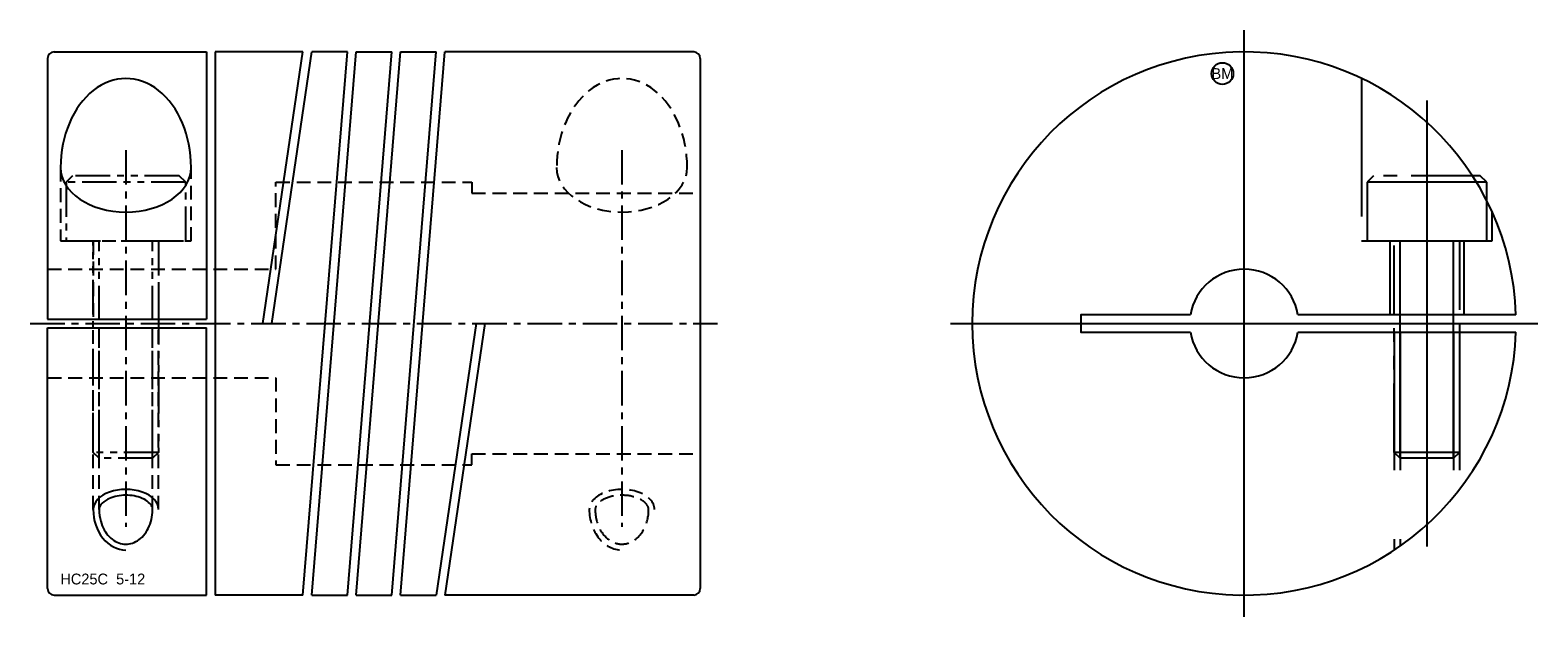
# Model space of a CAD drawing. Extents: x -10.9 to 58.4, y -13.5 to 13.5.
import ezdxf
from ezdxf.enums import TextEntityAlignment as Align

# ---------------------------------------------------------------- set-up
doc = ezdxf.new("R2010")
doc.units = 0
doc.header["$MEASUREMENT"] = 0
for name, pattern in [('CENTER', [50.8, 31.75, -6.35, 6.35, -6.35]), ('HIDDEN', [9.525, 6.35, -3.175]), ('PHANTOM', [63.5, 31.75, -6.35, 6.35, -6.35, 6.35, -6.35])]:
    doc.linetypes.add(name, pattern=pattern)
doc.layers.get('0').update_dxf_attribs({"linetype": 'CONTINUOUS'})
for name, color, linetype in [('BOM', 6, 'CONTINUOUS'), ('CENTER', 1, 'CENTER'), ('HIDDEN', 2, 'HIDDEN'), ('PHANTOM', 6, 'PHANTOM'), ('THIN', 3, 'CONTINUOUS')]:
    doc.layers.add(name, color=color, linetype=linetype)

# ---------------------------------------------------------------- blocks, each defined once
blk = doc.blocks.new('MCLBM2')
blk.add_circle((0, 0), 0.5)
blk.add_text('BM', height=0.5).set_placement((0, 0), align=Align.MIDDLE)
at = {"flags": 1}
for tag, p in [('NAME', (0, -1)), ('ENAME', (0, -2)), ('SPEC', (0, -3)), ('MATERIAL', (0, -4)), ('QTY', (0, -5)), ('WEIGHT', (0, -6)), ('PRICE', (0, -7)), ('REMARK', (0, -8)), ('USER1', (0, -9)), ('USER2', (0, -10)), ('USER3', (0, -11)), ('USER4', (0, -12)), ('USER5', (0, -13)), ('USER6', (0, -14))]:
    blk.add_attdef(tag, p, '', height=0.5, dxfattribs=at)

msp = doc.modelspace()

# ---------------------------------------------------------------- linework, layer by layer
at = {"ltscale": 0.1}
for p, q in [((-9.8, 12.5), (-2.8, 12.5)), ((-2.8, 12.5), (-2.8, 0.2)), ((-2.4, 12.5), (-2.4, -12.5)), ((1.638, 12.5), (-2.4, 12.5)), ((-0.202, 0), (1.638, 12.5)), ((0.202, 0), (2.042, 12.5)), ((1.639, -12.5), (3.679, 12.5)), ((2.041, -12.5), (4.081, 12.5)), ((3.679, 12.5), (2.042, 12.5)), ((3.679, -12.5), (5.719, 12.5)), ((4.081, -12.5), (6.121, 12.5)), ((4.081, 12.5), (5.719, 12.5)), ((5.719, -12.5), (7.759, 12.5)), ((6.121, -12.5), (8.161, 12.5)), ((6.121, 12.5), (7.759, 12.5)), ((19.6, 12.5), (8.161, 12.5)), ((-10.1, 12.2), (-10.1, 0.2)), ((19.9, 12.2), (19.9, -12.2)), ((-10.1, 0.2), (-2.8, 0.2)), ((-0.202, 0), (0.202, 0)), ((-10.1, -12.2), (-10.1, -0.2)), ((-10.1, -0.2), (-2.8, -0.2)), ((-2.8, -12.5), (-2.8, -0.2)), ((9.598, 0), (7.758, -12.5)), ((10.002, 0), (8.162, -12.5)), ((9.598, 0), (10.002, 0)), ((-9.8, -12.5), (-2.8, -12.5)), ((1.639, -12.5), (-2.4, -12.5)), ((2.041, -12.5), (3.679, -12.5)), ((4.081, -12.5), (5.719, -12.5)), ((6.121, -12.5), (7.758, -12.5)), ((19.6, -12.5), (8.162, -12.5))]:
    msp.add_line(p, q, dxfattribs=at)
for p, q in [((57.394, 0.4), (47.368, 0.4)), ((47.368, -0.4), (57.394, -0.4))]:
    msp.add_line(p, q)
msp.add_lwpolyline([(42.432, 0.4), (37.4, 0.4), (37.4, -0.4), (42.432, -0.4)])
for centre, start, end in [((-9.8, 12.2), 90, 180), ((19.6, 12.2), 0, 90), ((-9.8, -12.2), 180, 270), ((19.6, -12.2), 270, 0)]:
    msp.add_arc(centre, 0.3, start, end, dxfattribs=at)
for radius, start, end in [(12.5, 1.83378, 358.16622), (2.5, 9.2069, 170.7931), (2.5, 189.2069, 350.7931)]:
    msp.add_arc((44.9, 0), radius, start, end)
for major_axis, ratio, start_param, end_param in [((0, 4.097), 0.732178, 4.712389, 7.853982), ((3, 0), 0.682894, 3.141593, 6.283185)]:
    msp.add_ellipse((-6.5, 7.176), major_axis=major_axis, ratio=ratio, start_param=start_param, end_param=end_param, dxfattribs=at)
for points, knots in [([(-5.271, -8.562), (-5.271, -8.504), (-5.286, -8.445), (-5.363, -8.315), (-5.426, -8.245), (-5.603, -8.115), (-5.717, -8.055), (-6.071, -7.93), (-6.344, -7.891), (-6.875, -7.919), (-7.132, -7.984), (-7.471, -8.156), (-7.58, -8.246), (-7.706, -8.415), (-7.729, -8.491), (-7.729, -8.562)], [0, 0, 0, 0, 0.350827, 0.350827, 0.701653, 0.701653, 1.05248, 1.05248, 1.653244, 1.653244, 2.254009, 2.254009, 2.707529, 2.707529, 3.141593, 3.141593, 3.141593, 3.141593]), ([(-7.729, -8.562), (-7.729, -8.746), (-7.704, -8.931), (-7.577, -9.382), (-7.436, -9.629), (-7.086, -9.988), (-6.879, -10.099), (-6.458, -10.175), (-6.243, -10.142), (-5.841, -9.931), (-5.656, -9.752), (-5.382, -9.282), (-5.295, -8.993), (-5.272, -8.652), (-5.271, -8.607), (-5.271, -8.562)], [1.570796, 1.570796, 1.570796, 1.570796, 1.907311, 1.907311, 2.451958, 2.451958, 2.996604, 2.996604, 3.54125, 3.54125, 4.085897, 4.085897, 4.630543, 4.630543, 4.712389, 4.712389, 4.712389, 4.712389])]:
    msp.add_open_spline(points, degree=3, knots=knots, dxfattribs=at)
at = {"layer": 'CENTER'}
for p, q in [((44.9, -13.5), (44.9, 13.5)), ((53.3, 10.257), (53.3, -10.257)), ((31.4, 0), (58.4, 0))]:
    msp.add_line(p, q, dxfattribs=at)
at = {"layer": 'CENTER', "ltscale": 0.05}
for p, q in [((-6.5, 7.976), (-6.5, -9.362)), ((16.3, 7.976), (16.3, -9.362)), ((-10.9, 0), (20.7, 0))]:
    msp.add_line(p, q, dxfattribs=at)
at = {"layer": 'HIDDEN', "ltscale": 0.1}
for p, q in [((-9.5, 7.176), (-9.5, 3.8)), ((-3.5, 3.8), (-3.5, 7.176)), ((-9.5, 3.8), (-3.5, 3.8)), ((-8, 3.8), (-8, 0.2)), ((-5, 3.8), (-5, 0.2)), ((-8, -8.562), (-8, -0.2)), ((-7.729, -8.562), (-7.729, -0.2)), ((-5.271, -8.562), (-5.271, -0.2)), ((-5, -8.562), (-5, -0.2))]:
    msp.add_line(p, q, dxfattribs=at)
at = {"layer": 'HIDDEN'}
for p, q in [((51.6, 3.8), (51.6, 0.4)), ((55, 3.8), (55, 0.4)), ((51.8, -0.4), (51.8, -10.423)), ((52.071, -0.4), (52.071, -10.239)), ((54.529, -0.4), (54.529, -7.97)), ((54.8, -0.4), (54.8, -7.632))]:
    msp.add_line(p, q, dxfattribs=at)
msp.add_lwpolyline([(50.3, 11.273), (50.3, 3.8), (56.3, 3.8), (56.3, 5.127)], dxfattribs=at)
at = {"layer": 'HIDDEN', "ltscale": 0.1}
msp.add_lwpolyline([(-10.1, 2.5), (0.4, 2.5), (0.4, 6.5), (9.4, 6.5), (9.4, 6), (19.9, 6)], dxfattribs=at)
at = {"layer": 'HIDDEN', "ltscale": 0.1, "extrusion": (-2.99932e-32, -1.22461e-16, -1)}
msp.add_lwpolyline([(10.1, -2.5), (-0.4, -2.5), (-0.4, -6.5), (-9.4, -6.5), (-9.4, -6), (-19.9, -6)], dxfattribs=at)
at = {"layer": 'HIDDEN', "ltscale": 0.1}
for centre, major_axis, ratio, start_param, end_param in [((16.3, 7.176), (0, 4.097), 0.732178, 4.712389, 7.853982), ((16.3, 7.176), (3, 0), 0.682894, 3.141593, 6.283185), ((16.3, -8.562), (1.5, 0), 0.620342, 0, 3.141593), ((16.3, -8.562), (0, 1.861), 0.806007, 1.570796, 3.141593)]:
    msp.add_ellipse(centre, major_axis=major_axis, ratio=ratio, start_param=start_param, end_param=end_param, dxfattribs=at)
for points, knots in [([(17.529, -8.562), (17.529, -8.504), (17.514, -8.445), (17.437, -8.315), (17.374, -8.245), (17.197, -8.115), (17.083, -8.055), (16.729, -7.93), (16.456, -7.891), (15.925, -7.919), (15.668, -7.984), (15.329, -8.156), (15.22, -8.246), (15.094, -8.415), (15.071, -8.491), (15.071, -8.562)], [0, 0, 0, 0, 0.350827, 0.350827, 0.701653, 0.701653, 1.05248, 1.05248, 1.653244, 1.653244, 2.254009, 2.254009, 2.707529, 2.707529, 3.141593, 3.141593, 3.141593, 3.141593]), ([(15.071, -8.562), (15.071, -8.746), (15.096, -8.931), (15.223, -9.382), (15.364, -9.629), (15.714, -9.988), (15.921, -10.099), (16.342, -10.175), (16.557, -10.142), (16.959, -9.931), (17.144, -9.752), (17.418, -9.282), (17.505, -8.993), (17.528, -8.652), (17.529, -8.607), (17.529, -8.562)], [1.570796, 1.570796, 1.570796, 1.570796, 1.907311, 1.907311, 2.451958, 2.451958, 2.996604, 2.996604, 3.54125, 3.54125, 4.085897, 4.085897, 4.630543, 4.630543, 4.712389, 4.712389, 4.712389, 4.712389])]:
    msp.add_open_spline(points, degree=3, knots=knots, dxfattribs=at)
at = {"layer": 'PHANTOM', "ltscale": 0.05}
for p, q in [((-3.75, 6.5), (-9.25, 6.5)), ((-7.729, -6.2), (-7.729, 3.8)), ((-5.271, -6.2), (-5.271, 3.8)), ((-5, -5.929), (-8, -5.929))]:
    msp.add_line(p, q, dxfattribs=at)
at = {"layer": 'PHANTOM'}
for p, q in [((56.05, 6.5), (50.55, 6.5)), ((52.071, -6.2), (52.071, 3.8)), ((54.529, -6.2), (54.529, 3.8)), ((54.8, -5.929), (51.8, -5.929))]:
    msp.add_line(p, q, dxfattribs=at)
at = {"layer": 'PHANTOM', "ltscale": 0.05}
msp.add_lwpolyline([(-3.75, 3.8), (-3.75, 6.5), (-4.05, 6.8), (-8.95, 6.8), (-9.25, 6.5), (-9.25, 3.8)], close=True, dxfattribs=at)
at = {"layer": 'PHANTOM', "ltscale": 0.1}
msp.add_lwpolyline([(56.05, 3.8), (56.05, 6.5), (55.75, 6.8), (50.85, 6.8), (50.55, 6.5), (50.55, 3.8)], close=True, dxfattribs=at)
at = {"layer": 'PHANTOM', "ltscale": 0.05}
msp.add_lwpolyline([(-5, 3.8), (-5, -5.929), (-5.271, -6.2), (-7.729, -6.2), (-8, -5.929), (-8, 3.8)], dxfattribs=at)
at = {"layer": 'PHANTOM', "ltscale": 0.1}
msp.add_lwpolyline([(54.8, 3.8), (54.8, -5.929), (54.529, -6.2), (52.071, -6.2), (51.8, -5.929), (51.8, 3.8)], dxfattribs=at)
at = {"layer": 'THIN', "ltscale": 0.1}
for major_axis, ratio, start_param in [((1.5, 0), 0.620342, 0), ((0, 1.861), 0.806007, 1.570796)]:
    msp.add_ellipse((-6.5, -8.562), major_axis=major_axis, ratio=ratio, start_param=start_param, end_param=3.141593, dxfattribs=at)

# ---------------------------------------------------------------- block references
at = {"layer": 'BOM'}
msp.add_blockref('MCLBM2', (43.9, 11.5), dxfattribs=at)

# ---------------------------------------------------------------- texts
msp.add_text('HC25C  5-12', height=0.5).set_placement((-9.513, -12.008))

doc.saveas('drawing.dxf')
